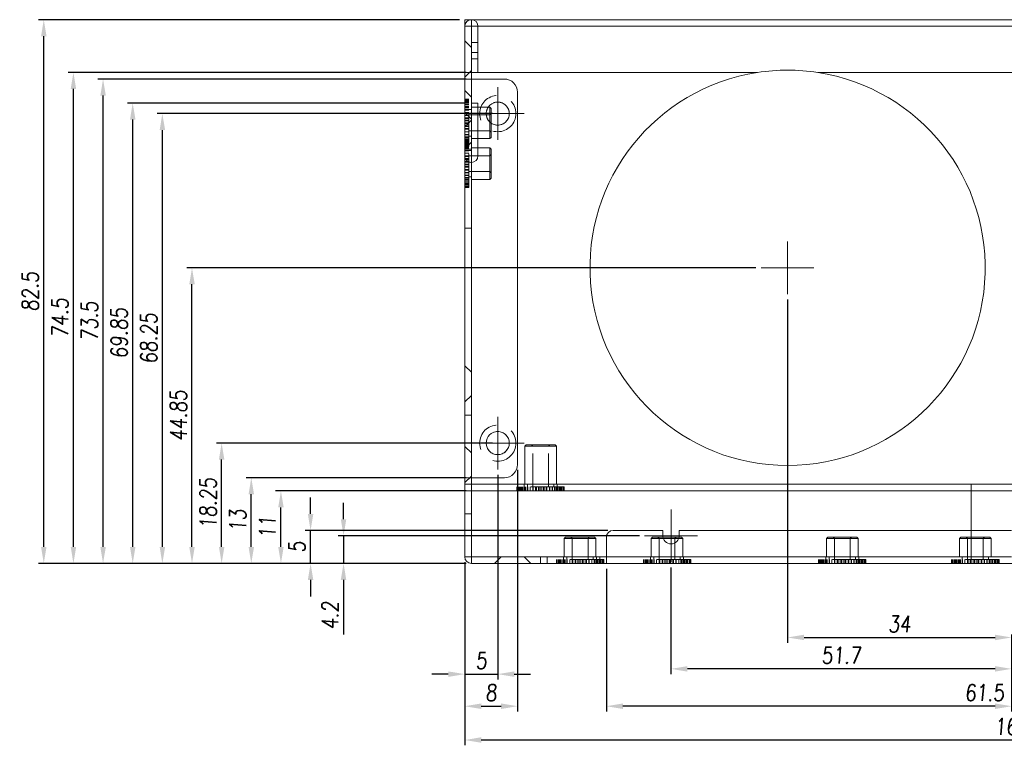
# Model space of a CAD drawing. Header units: millimetres. Extents: x 4065 to 8083, y -652 to 5416.
# Tile 93 of 256: x 4829 to 4979, y 2578 to 2688. Entities that reach past the tile are written whole.
import ezdxf

# ---------------------------------------------------------------- set-up
doc = ezdxf.new("R2010")
doc.units = ezdxf.units.MM
doc.header["$LTSCALE"] = 0.8
doc.header["$PDMODE"] = 3
doc.header["$PDSIZE"] = 0.3125
doc.linetypes.add('CENTER', pattern=[50.8, 31.75, -6.35, 6.35, -6.35])
doc.linetypes.add('HIDDEN', pattern=[9.525, 6.35, -3.175])
doc.layers.get('0').update_dxf_attribs({"linetype": 'CONTINUOUS', "lineweight": 0})
doc.layers.get('Defpoints').update_dxf_attribs({"linetype": 'CONTINUOUS', "lineweight": 0})
for name, color, linetype, lineweight in [('1', 2, 'CENTER', 0), ('2', 3, 'CONTINUOUS', 0), ('3', 5, 'HIDDEN', 0)]:
    doc.layers.add(name, color=color, linetype=linetype, lineweight=lineweight)
doc.styles.get("Standard").update_dxf_attribs({"font": 'romans.shx', "width": 0.8, "oblique": 5, "bigfont": 'whgtxt.shx'})
doc.dimstyles.get("Standard").update_dxf_attribs({"dimtxt": 2.5, "dimasz": 2.5, "dimexe": 0.8, "dimexo": 0.8, "dimgap": 0.8, "dimtad": 1, "dimdsep": 46, "dimtxsty": 'Standard', "dimcen": 0, "dimclrd": 3, "dimclre": 3, "dimclrt": 3, "dimazin": 0, "dimtp": 0.001, "dimtm": 0.001, "dimtfac": 1, "dimtmove": 0, "dimatfit": 3, "dimfxl": 0, "dimtolj": 1, "dimarcsym": 0})

# ---------------------------------------------------------------- blocks, each defined once
blk = doc.blocks.new('X')
at = {"layer": '1'}
for p, q in [((5251.84, 13719.59), (5251.84, 13727.59)), ((5247.84, 13723.59), (5255.84, 13723.59))]:
    blk.add_line(p, q, dxfattribs=at)
blk = doc.blocks.new('*D794')
at = {"layer": '2', "color": 3, "lineweight": -2}
for p, q in [((4873.58, 2613.33), (4873.58, 2615.83)), ((4918.69, 2610.83), (4872.78, 2610.83)), ((4873.58, 2605.83), (4873.58, 2610.83)), ((4897.19, 2605.83), (4872.78, 2605.83)), ((4873.58, 2603.33), (4873.58, 2600.83))]:
    blk.add_line(p, q, dxfattribs=at)
at = {"layer": '2', "color": 3}
for points in [[(4873.17, 2613.33), (4874, 2613.33), (4873.58, 2610.83)], [(4873.17, 2603.33), (4874, 2603.33), (4873.58, 2605.83)]]:
    blk.add_solid(points, dxfattribs=at)
at = {"layer": 'Defpoints', "color": 0}
for p in [(4873.58, 2610.83), (4919.49, 2610.83), (4897.99, 2605.83)]:
    blk.add_point(p, dxfattribs=at)
at = {"layer": '2', "color": 3, "insert": (4871.53, 2608.33), "char_height": 2.5, "attachment_point": 5, "rotation": 90}
blk.add_mtext('\\A1;5', dxfattribs=at)
blk = doc.blocks.new('*D795')
at = {"layer": '2', "color": 3, "lineweight": -2}
for p, q in [((4897.19, 2616.83), (4868.28, 2616.83)), ((4869.08, 2608.33), (4869.08, 2614.33)), ((4897.19, 2605.83), (4868.28, 2605.83))]:
    blk.add_line(p, q, dxfattribs=at)
at = {"layer": '2', "color": 3}
for points in [[(4868.67, 2614.33), (4869.5, 2614.33), (4869.08, 2616.83)], [(4868.67, 2608.33), (4869.5, 2608.33), (4869.08, 2605.83)]]:
    blk.add_solid(points, dxfattribs=at)
at = {"layer": 'Defpoints', "color": 0}
for p in [(4869.08, 2616.83), (4897.99, 2616.83), (4897.99, 2605.83)]:
    blk.add_point(p, dxfattribs=at)
at = {"layer": '2', "color": 3, "insert": (4867.03, 2611.33), "char_height": 2.5, "attachment_point": 5, "rotation": 90}
blk.add_mtext('\\A1;11', dxfattribs=at)
blk = doc.blocks.new('*D796')
at = {"layer": '2', "color": 3, "lineweight": -2}
for p, q in [((4897.19, 2618.83), (4863.78, 2618.83)), ((4864.58, 2608.33), (4864.58, 2616.33)), ((4897.19, 2605.83), (4863.78, 2605.83))]:
    blk.add_line(p, q, dxfattribs=at)
at = {"layer": '2', "color": 3}
for points in [[(4864.17, 2616.33), (4865, 2616.33), (4864.58, 2618.83)], [(4864.17, 2608.33), (4865, 2608.33), (4864.58, 2605.83)]]:
    blk.add_solid(points, dxfattribs=at)
at = {"layer": 'Defpoints', "color": 0}
for p in [(4864.58, 2618.83), (4897.99, 2618.83), (4897.99, 2605.83)]:
    blk.add_point(p, dxfattribs=at)
at = {"layer": '2', "color": 3, "insert": (4862.53, 2612.33), "char_height": 2.5, "attachment_point": 5, "rotation": 90}
blk.add_mtext('\\A1;13', dxfattribs=at)
blk = doc.blocks.new('*D797')
at = {"layer": '2', "color": 3, "lineweight": -2}
for p, q in [((4901.19, 2624.08), (4859.28, 2624.08)), ((4860.08, 2608.33), (4860.08, 2621.58)), ((4897.19, 2605.83), (4859.28, 2605.83))]:
    blk.add_line(p, q, dxfattribs=at)
at = {"layer": '2', "color": 3}
for points in [[(4859.67, 2621.58), (4860.5, 2621.58), (4860.08, 2624.08)], [(4859.67, 2608.33), (4860.5, 2608.33), (4860.08, 2605.83)]]:
    blk.add_solid(points, dxfattribs=at)
at = {"layer": 'Defpoints', "color": 0}
for p in [(4860.08, 2624.08), (4901.99, 2624.08), (4897.99, 2605.83)]:
    blk.add_point(p, dxfattribs=at)
at = {"layer": '2', "color": 3, "insert": (4858.03, 2614.96), "char_height": 2.5, "attachment_point": 5, "rotation": 90}
blk.add_mtext('\\A1;18.25', dxfattribs=at)
blk = doc.blocks.new('*D798')
at = {"layer": '2', "color": 3, "lineweight": -2}
for p, q in [((4941.19, 2650.68), (4854.78, 2650.68)), ((4855.58, 2608.33), (4855.58, 2648.18)), ((4897.19, 2605.83), (4854.78, 2605.83))]:
    blk.add_line(p, q, dxfattribs=at)
at = {"layer": '2', "color": 3}
for points in [[(4855.17, 2648.18), (4856, 2648.18), (4855.58, 2650.68)], [(4855.17, 2608.33), (4856, 2608.33), (4855.58, 2605.83)]]:
    blk.add_solid(points, dxfattribs=at)
at = {"layer": 'Defpoints', "color": 0}
for p in [(4855.58, 2650.68), (4941.99, 2650.68), (4897.99, 2605.83)]:
    blk.add_point(p, dxfattribs=at)
at = {"layer": '2', "color": 3, "insert": (4853.53, 2628.26), "char_height": 2.5, "attachment_point": 5, "rotation": 90}
blk.add_mtext('\\A1;44.85', dxfattribs=at)
blk = doc.blocks.new('*D799')
at = {"layer": '2', "color": 3, "lineweight": -2}
for p, q in [((4901.19, 2674.08), (4850.28, 2674.08)), ((4851.08, 2608.33), (4851.08, 2671.58)), ((4897.19, 2605.83), (4850.28, 2605.83))]:
    blk.add_line(p, q, dxfattribs=at)
at = {"layer": '2', "color": 3}
for points in [[(4850.67, 2671.58), (4851.5, 2671.58), (4851.08, 2674.08)], [(4850.67, 2608.33), (4851.5, 2608.33), (4851.08, 2605.83)]]:
    blk.add_solid(points, dxfattribs=at)
at = {"layer": 'Defpoints', "color": 0}
for p in [(4851.08, 2674.08), (4901.99, 2674.08), (4897.99, 2605.83)]:
    blk.add_point(p, dxfattribs=at)
at = {"layer": '2', "color": 3, "insert": (4849.03, 2639.96), "char_height": 2.5, "attachment_point": 5, "rotation": 90}
blk.add_mtext('\\A1;68.25', dxfattribs=at)
blk = doc.blocks.new('*D800')
at = {"layer": '2', "color": 3, "lineweight": -2}
for p, q in [((4897.19, 2675.68), (4845.78, 2675.68)), ((4846.58, 2608.33), (4846.58, 2673.18)), ((4897.19, 2605.83), (4845.78, 2605.83))]:
    blk.add_line(p, q, dxfattribs=at)
at = {"layer": '2', "color": 3}
for points in [[(4846.17, 2673.18), (4847, 2673.18), (4846.58, 2675.68)], [(4846.17, 2608.33), (4847, 2608.33), (4846.58, 2605.83)]]:
    blk.add_solid(points, dxfattribs=at)
at = {"layer": 'Defpoints', "color": 0}
for p in [(4846.58, 2675.68), (4897.99, 2675.68), (4897.99, 2605.83)]:
    blk.add_point(p, dxfattribs=at)
at = {"layer": '2', "color": 3, "insert": (4844.53, 2640.76), "char_height": 2.5, "attachment_point": 5, "rotation": 90}
blk.add_mtext('\\A1;69.85', dxfattribs=at)
blk = doc.blocks.new('*D801')
at = {"layer": '2', "color": 3, "lineweight": -2}
for p, q in [((4897.19, 2679.33), (4841.28, 2679.33)), ((4842.08, 2608.33), (4842.08, 2676.83)), ((4897.19, 2605.83), (4841.28, 2605.83))]:
    blk.add_line(p, q, dxfattribs=at)
at = {"layer": '2', "color": 3}
for points in [[(4841.67, 2676.83), (4842.5, 2676.83), (4842.08, 2679.33)], [(4841.67, 2608.33), (4842.5, 2608.33), (4842.08, 2605.83)]]:
    blk.add_solid(points, dxfattribs=at)
at = {"layer": 'Defpoints', "color": 0}
for p in [(4842.08, 2679.33), (4897.99, 2679.33), (4897.99, 2605.83)]:
    blk.add_point(p, dxfattribs=at)
at = {"layer": '2', "color": 3, "insert": (4840.03, 2642.58), "char_height": 2.5, "attachment_point": 5, "rotation": 90}
blk.add_mtext('\\A1;73.5', dxfattribs=at)
blk = doc.blocks.new('*D802')
at = {"layer": '2', "color": 3, "lineweight": -2}
for p, q in [((4897.19, 2680.33), (4836.78, 2680.33)), ((4837.58, 2608.33), (4837.58, 2677.83)), ((4897.19, 2605.83), (4836.78, 2605.83))]:
    blk.add_line(p, q, dxfattribs=at)
at = {"layer": '2', "color": 3}
for points in [[(4837.17, 2677.83), (4838, 2677.83), (4837.58, 2680.33)], [(4837.17, 2608.33), (4838, 2608.33), (4837.58, 2605.83)]]:
    blk.add_solid(points, dxfattribs=at)
at = {"layer": 'Defpoints', "color": 0}
for p in [(4837.58, 2680.33), (4897.99, 2680.33), (4897.99, 2605.83)]:
    blk.add_point(p, dxfattribs=at)
at = {"layer": '2', "color": 3, "insert": (4835.53, 2643.08), "char_height": 2.5, "attachment_point": 5, "rotation": 90}
blk.add_mtext('\\A1;74.5', dxfattribs=at)
blk = doc.blocks.new('*D803')
at = {"layer": '2', "color": 3, "lineweight": -2}
for p, q in [((4896.19, 2688.33), (4832.28, 2688.33)), ((4833.08, 2608.33), (4833.08, 2685.83)), ((4897.19, 2605.83), (4832.28, 2605.83))]:
    blk.add_line(p, q, dxfattribs=at)
at = {"layer": '2', "color": 3}
for points in [[(4832.67, 2685.83), (4833.5, 2685.83), (4833.08, 2688.33)], [(4832.67, 2608.33), (4833.5, 2608.33), (4833.08, 2605.83)]]:
    blk.add_solid(points, dxfattribs=at)
at = {"layer": 'Defpoints', "color": 0}
for p in [(4833.08, 2688.33), (4896.99, 2688.33), (4897.99, 2605.83)]:
    blk.add_point(p, dxfattribs=at)
at = {"layer": '2', "color": 3, "insert": (4831.03, 2647.08), "char_height": 2.5, "attachment_point": 5, "rotation": 90}
blk.add_mtext('\\A1;82.5', dxfattribs=at)
blk = doc.blocks.new('*D805')
at = {"layer": '2', "color": 3, "lineweight": -2}
for p, q in [((4945.99, 2645.88), (4945.99, 2593.79)), ((4979.99, 2595.03), (4979.99, 2593.79)), ((4948.49, 2594.59), (4977.49, 2594.59))]:
    blk.add_line(p, q, dxfattribs=at)
at = {"layer": '2', "color": 3}
for points in [[(4948.49, 2595.01), (4948.49, 2594.18), (4945.99, 2594.59)], [(4977.49, 2595.01), (4977.49, 2594.18), (4979.99, 2594.59)]]:
    blk.add_solid(points, dxfattribs=at)
at = {"layer": 'Defpoints', "color": 0}
for p in [(4945.99, 2646.68), (4979.99, 2595.83), (4979.99, 2594.59)]:
    blk.add_point(p, dxfattribs=at)
at = {"layer": '2', "color": 3, "insert": (4962.99, 2596.64), "char_height": 2.5, "attachment_point": 5}
blk.add_mtext('\\A1;34', dxfattribs=at)
blk = doc.blocks.new('*D807')
at = {"layer": '2', "color": 3, "lineweight": -2}
for p, q in [((4928.29, 2605.23), (4928.29, 2589.03)), ((4979.99, 2595.03), (4979.99, 2589.03)), ((4977.49, 2589.83), (4930.79, 2589.83))]:
    blk.add_line(p, q, dxfattribs=at)
at = {"layer": '2', "color": 3}
for points in [[(4930.79, 2590.24), (4930.79, 2589.41), (4928.29, 2589.83)], [(4977.49, 2590.24), (4977.49, 2589.41), (4979.99, 2589.83)]]:
    blk.add_solid(points, dxfattribs=at)
at = {"layer": 'Defpoints', "color": 0}
for p in [(4928.29, 2606.03), (4979.99, 2595.83), (4928.29, 2589.83)]:
    blk.add_point(p, dxfattribs=at)
at = {"layer": '2', "color": 3, "insert": (4954.14, 2591.88), "char_height": 2.5, "attachment_point": 5}
blk.add_mtext('\\A1;51.7', dxfattribs=at)
blk = doc.blocks.new('*D809')
at = {"layer": '2', "color": 3, "lineweight": -2}
for p, q in [((4918.49, 2605.03), (4918.49, 2583.36)), ((4979.99, 2595.03), (4979.99, 2583.36)), ((4977.49, 2584.16), (4920.99, 2584.16))]:
    blk.add_line(p, q, dxfattribs=at)
at = {"layer": '2', "color": 3}
for points in [[(4920.99, 2584.58), (4920.99, 2583.74), (4918.49, 2584.16)], [(4977.49, 2584.58), (4977.49, 2583.74), (4979.99, 2584.16)]]:
    blk.add_solid(points, dxfattribs=at)
at = {"layer": 'Defpoints', "color": 0}
for p in [(4918.49, 2605.83), (4979.99, 2595.83), (4918.49, 2584.16)]:
    blk.add_point(p, dxfattribs=at)
at = {"layer": '2', "color": 3, "insert": (4975.89, 2586.21), "char_height": 2.5, "attachment_point": 5}
blk.add_mtext('\\A1;61.5', dxfattribs=at)
blk = doc.blocks.new('*D810')
at = {"layer": '2', "color": 3, "lineweight": -2}
for p, q in [((4878.59, 2612.53), (4878.59, 2615.03)), ((4923.49, 2610.03), (4877.79, 2610.03)), ((4878.59, 2610.03), (4878.59, 2605.83)), ((4897.19, 2605.83), (4877.79, 2605.83)), ((4878.59, 2603.33), (4878.59, 2595.04))]:
    blk.add_line(p, q, dxfattribs=at)
at = {"layer": '2', "color": 3}
for points in [[(4878.17, 2612.53), (4879, 2612.53), (4878.59, 2610.03)], [(4878.17, 2603.33), (4879, 2603.33), (4878.59, 2605.83)]]:
    blk.add_solid(points, dxfattribs=at)
at = {"layer": 'Defpoints', "color": 0}
for p in [(4878.59, 2610.03), (4924.29, 2610.03), (4897.99, 2605.83)]:
    blk.add_point(p, dxfattribs=at)
at = {"layer": '2', "color": 3, "insert": (4876.54, 2597.93), "char_height": 2.5, "attachment_point": 5, "rotation": 90}
blk.add_mtext('\\A1;4.2', dxfattribs=at)
blk = doc.blocks.new('*D811')
at = {"layer": '2', "color": 3, "lineweight": -2}
for p, q in [((4896.99, 2606.03), (4896.99, 2578.23)), ((5062.99, 2606.03), (5062.99, 2578.23)), ((5060.49, 2579.03), (4899.49, 2579.03))]:
    blk.add_line(p, q, dxfattribs=at)
at = {"layer": '2', "color": 3}
for points in [[(4899.49, 2579.45), (4899.49, 2578.61), (4896.99, 2579.03)], [(5060.49, 2579.45), (5060.49, 2578.61), (5062.99, 2579.03)]]:
    blk.add_solid(points, dxfattribs=at)
at = {"layer": 'Defpoints', "color": 0}
for p in [(4896.99, 2606.83), (5062.99, 2606.83), (4896.99, 2579.03)]:
    blk.add_point(p, dxfattribs=at)
at = {"layer": '2', "color": 3, "insert": (4979.99, 2581.08), "char_height": 2.5, "attachment_point": 5}
blk.add_mtext('\\A1;166', dxfattribs=at)
blk = doc.blocks.new('*D813')
at = {"layer": '2', "color": 3, "lineweight": -2}
for p, q in [((4904.99, 2620.03), (4904.99, 2583.36)), ((4896.99, 2606.03), (4896.99, 2583.36)), ((4899.49, 2584.16), (4902.49, 2584.16))]:
    blk.add_line(p, q, dxfattribs=at)
at = {"layer": '2', "color": 3}
for points in [[(4899.49, 2584.58), (4899.49, 2583.74), (4896.99, 2584.16)], [(4902.49, 2584.58), (4902.49, 2583.74), (4904.99, 2584.16)]]:
    blk.add_solid(points, dxfattribs=at)
at = {"layer": 'Defpoints', "color": 0}
for p in [(4904.99, 2620.83), (4896.99, 2606.83), (4904.99, 2584.16)]:
    blk.add_point(p, dxfattribs=at)
at = {"layer": '2', "color": 3, "insert": (4900.99, 2586.21), "char_height": 2.5, "attachment_point": 5}
blk.add_mtext('\\A1;8', dxfattribs=at)
blk = doc.blocks.new('*D852')
at = {"layer": '2', "color": 3, "lineweight": -2}
for p, q in [((4901.99, 2619.28), (4901.99, 2588.23)), ((4896.99, 2606.03), (4896.99, 2588.23)), ((4894.49, 2589.03), (4891.99, 2589.03)), ((4896.99, 2589.03), (4901.99, 2589.03)), ((4904.49, 2589.03), (4906.99, 2589.03))]:
    blk.add_line(p, q, dxfattribs=at)
at = {"layer": '2', "color": 3}
for points in [[(4894.49, 2589.44), (4894.49, 2588.61), (4896.99, 2589.03)], [(4904.49, 2589.44), (4904.49, 2588.61), (4901.99, 2589.03)]]:
    blk.add_solid(points, dxfattribs=at)
at = {"layer": 'Defpoints', "color": 0}
for p in [(4901.99, 2620.08), (4896.99, 2606.83), (4901.99, 2589.03)]:
    blk.add_point(p, dxfattribs=at)
at = {"layer": '2', "color": 3, "insert": (4899.49, 2591.08), "char_height": 2.5, "attachment_point": 5}
blk.add_mtext('\\A1;5', dxfattribs=at)

msp = doc.modelspace()

# ---------------------------------------------------------------- linework, layer by layer
for p, q in [((4896.995, 2606.834), (4896.995, 2688.334)), ((4897.995, 2688.334), (4896.995, 2688.334)), ((4897.995, 2688.334), (5061.995, 2688.334)), ((4896.995, 2687.334), (4898.995, 2687.334)), ((4897.995, 2605.834), (4897.995, 2687.334)), ((4898.995, 2680.334), (4898.995, 2687.334)), ((4898.995, 2687.334), (5060.995, 2687.334)), ((4898.995, 2683.334), (4897.995, 2683.334)), ((4898.995, 2680.334), (4897.995, 2680.334)), ((4941.426, 2680.334), (4898.995, 2680.334)), ((5010.426, 2680.334), (4950.564, 2680.334)), ((4897.995, 2679.334), (4902.995, 2679.334)), ((4904.995, 2677.334), (4904.995, 2620.834)), ((4897.995, 2675.684), (4898.995, 2675.684)), ((4898.995, 2675.084), (4898.995, 2675.684)), ((4898.995, 2667.684), (4898.995, 2670.284)), ((4897.995, 2667.684), (4898.995, 2667.684)), ((4897.995, 2618.834), (4902.995, 2618.834)), ((4897.995, 2617.834), (5061.995, 2617.834)), ((4973.845, 2610.834), (4973.845, 2617.834)), ((4897.995, 2616.834), (4973.845, 2616.834)), ((5045.145, 2616.834), (4973.845, 2616.834)), ((4918.495, 2609.834), (4918.495, 2605.834)), ((4927.045, 2610.834), (4919.495, 2610.834)), ((4927.045, 2610.834), (4927.045, 2610.034)), ((4929.545, 2610.834), (4929.545, 2610.034)), ((4979.995, 2610.834), (4929.545, 2610.834)), ((4896.995, 2606.834), (4918.495, 2606.834)), ((4908.495, 2606.834), (4908.495, 2605.834)), ((4909.495, 2606.834), (4909.495, 2605.834)), ((4917.495, 2605.834), (4917.495, 2606.834)), ((4918.495, 2606.834), (4979.995, 2606.834)), ((4897.995, 2605.834), (5061.995, 2605.834))]:
    msp.add_line(p, q)
msp.add_circle((4901.995, 2624.084), 1.75)
for centre, radius, start, end in [((4897.995, 2687.334), 1, 0, 180), ((4945.995, 2650.684), 30, 98.7734, 81.2266), ((4945.995, 2650.684), 30, 81.23939, 98.76061), ((4902.995, 2677.334), 2, 0, 90), ((4901.995, 2674.084), 1.75, 234.69482, 144.16481), ((4897.995, 2667.684), 1, 270, 0), ((4902.995, 2620.834), 2, 270, 0), ((4919.495, 2609.834), 1, 90, 180), ((4928.295, 2610.034), 1.25, 180, 0), ((4897.995, 2606.834), 1, 180, 270)]:
    msp.add_arc(centre, radius, start, end)
at = {"layer": '3'}
for p, q in [((4897.995, 2687.334), (4897.995, 2688.334)), ((4897.995, 2687.334), (5061.995, 2687.334)), ((4897.995, 2684.134), (4896.995, 2685.134)), ((4897.995, 2684.884), (4898.995, 2684.884)), ((4898.995, 2682.384), (4897.995, 2682.384)), ((4897.995, 2680.634), (4896.995, 2679.634)), ((4896.995, 2680.334), (4897.995, 2680.334)), ((4898.995, 2680.334), (4897.995, 2680.334)), ((4896.995, 2679.334), (4897.995, 2679.334)), ((4897.995, 2676.584), (4896.995, 2677.584)), ((4896.995, 2669.093), (4896.995, 2676.284)), ((4896.995, 2676.284), (4897.595, 2676.284)), ((4896.995, 2676.249), (4897.595, 2676.249)), ((4896.995, 2676.145), (4897.595, 2676.145)), ((4896.995, 2675.973), (4897.595, 2675.973)), ((4897.595, 2675.833), (4896.995, 2675.833)), ((4897.595, 2675.772), (4896.995, 2675.772)), ((4896.995, 2675.737), (4897.595, 2675.737)), ((4897.595, 2675.65), (4896.995, 2675.65)), ((4897.595, 2675.471), (4896.995, 2675.471)), ((4896.995, 2675.442), (4897.595, 2675.442)), ((4897.595, 2669.093), (4897.595, 2676.284)), ((4897.595, 2675.238), (4896.995, 2675.238)), ((4896.995, 2675.093), (4897.595, 2675.093)), ((4897.595, 2674.955), (4896.995, 2674.955)), ((4896.995, 2674.698), (4897.595, 2674.698)), ((4897.595, 2674.628), (4896.995, 2674.628)), ((4897.595, 2674.263), (4896.995, 2674.263)), ((4897.995, 2673.234), (4896.995, 2674.234)), ((4897.995, 2674.684), (4897.595, 2674.684)), ((4897.995, 2675.084), (4897.995, 2670.284)), ((4900.795, 2675.084), (4897.995, 2675.084)), ((4897.995, 2675.084), (4900.795, 2675.084)), ((4898.995, 2670.284), (4898.995, 2675.084)), ((4900.795, 2670.284), (4900.795, 2675.084)), ((4900.995, 2674.884), (4900.795, 2675.084)), ((4900.795, 2673.884), (4900.995, 2674.084)), ((4900.995, 2670.484), (4900.995, 2674.884)), ((4897.595, 2673.867), (4896.995, 2673.867)), ((4896.995, 2673.797), (4897.595, 2673.797)), ((4897.595, 2673.448), (4896.995, 2673.448)), ((4896.995, 2673.31), (4897.595, 2673.31)), ((4897.995, 2673.084), (4896.995, 2672.084)), ((4897.595, 2673.014), (4896.995, 2673.014)), ((4896.995, 2672.81), (4897.595, 2672.81)), ((4897.595, 2672.574), (4896.995, 2672.574)), ((4897.595, 2673.884), (4900.795, 2673.884)), ((4896.995, 2672.308), (4897.595, 2672.308)), ((4897.595, 2672.136), (4896.995, 2672.136)), ((4896.995, 2671.814), (4897.595, 2671.814)), ((4897.595, 2671.709), (4896.995, 2671.709)), ((4896.995, 2671.336), (4897.595, 2671.336)), ((4897.595, 2671.301), (4896.995, 2671.301)), ((4897.595, 2671.484), (4900.795, 2671.484)), ((4900.795, 2671.484), (4900.995, 2671.284)), ((4897.595, 2670.919), (4896.995, 2670.919)), ((4896.995, 2670.884), (4897.595, 2670.884)), ((4897.595, 2670.572), (4896.995, 2670.572)), ((4896.995, 2670.468), (4897.595, 2670.468)), ((4897.595, 2670.267), (4896.995, 2670.267)), ((4896.995, 2670.095), (4897.595, 2670.095)), ((4896.995, 2662.893), (4896.995, 2670.084)), ((4896.995, 2670.084), (4897.595, 2670.084)), ((4896.995, 2670.049), (4897.595, 2670.049)), ((4897.595, 2670.008), (4896.995, 2670.008)), ((4896.995, 2669.945), (4897.595, 2669.945)), ((4897.595, 2669.801), (4896.995, 2669.801)), ((4896.995, 2669.773), (4897.595, 2669.773)), ((4896.995, 2669.772), (4897.595, 2669.772)), ((4897.995, 2669.734), (4896.995, 2668.734)), ((4897.595, 2669.65), (4896.995, 2669.65)), ((4897.595, 2669.633), (4896.995, 2669.633)), ((4897.595, 2669.572), (4896.995, 2669.572)), ((4897.595, 2669.559), (4896.995, 2669.559)), ((4896.995, 2669.537), (4897.595, 2669.537)), ((4897.595, 2669.528), (4896.995, 2669.528)), ((4896.995, 2669.506), (4897.595, 2669.506)), ((4897.595, 2669.45), (4896.995, 2669.45)), ((4897.995, 2670.684), (4897.595, 2670.684)), ((4897.595, 2662.893), (4897.595, 2670.084)), ((4900.795, 2670.284), (4897.995, 2670.284)), ((4897.995, 2670.284), (4900.795, 2670.284)), ((4900.995, 2670.484), (4900.795, 2670.284)), ((4896.995, 2669.302), (4897.595, 2669.302)), ((4897.595, 2669.271), (4896.995, 2669.271)), ((4896.995, 2669.242), (4897.595, 2669.242)), ((4896.995, 2669.163), (4897.595, 2669.163)), ((4896.995, 2669.093), (4897.595, 2669.093)), ((4897.595, 2669.038), (4896.995, 2669.038)), ((4896.995, 2668.893), (4897.595, 2668.893)), ((4897.595, 2668.755), (4896.995, 2668.755)), ((4896.995, 2668.684), (4897.995, 2668.684)), ((4896.995, 2668.498), (4897.595, 2668.498)), ((4897.595, 2668.428), (4896.995, 2668.428)), ((4897.595, 2668.063), (4896.995, 2668.063)), ((4897.995, 2668.484), (4897.595, 2668.484)), ((4897.995, 2668.884), (4897.995, 2664.084)), ((4898.995, 2668.884), (4897.995, 2668.884)), ((4897.995, 2668.884), (4898.995, 2668.884)), ((4900.795, 2668.884), (4898.995, 2668.884)), ((4898.995, 2668.884), (4900.795, 2668.884)), ((4900.795, 2664.084), (4900.795, 2668.884)), ((4900.995, 2668.684), (4900.795, 2668.884)), ((4900.995, 2664.284), (4900.995, 2668.684)), ((4896.995, 2667.684), (4897.995, 2667.684)), ((4897.595, 2667.667), (4896.995, 2667.667)), ((4896.995, 2667.597), (4897.595, 2667.597)), ((4897.595, 2667.248), (4896.995, 2667.248)), ((4896.995, 2667.11), (4897.595, 2667.11)), ((4897.595, 2666.814), (4896.995, 2666.814)), ((4896.995, 2666.61), (4897.595, 2666.61)), ((4897.595, 2667.684), (4900.795, 2667.684)), ((4900.795, 2667.684), (4900.995, 2667.884)), ((4897.595, 2666.374), (4896.995, 2666.374)), ((4896.995, 2666.108), (4897.595, 2666.108)), ((4897.595, 2665.936), (4896.995, 2665.936)), ((4896.995, 2665.614), (4897.595, 2665.614)), ((4897.595, 2665.509), (4896.995, 2665.509)), ((4896.995, 2665.136), (4897.595, 2665.136)), ((4897.595, 2665.101), (4896.995, 2665.101)), ((4897.595, 2665.284), (4900.795, 2665.284)), ((4900.795, 2665.284), (4900.995, 2665.084)), ((4897.595, 2664.719), (4896.995, 2664.719)), ((4896.995, 2664.684), (4897.595, 2664.684)), ((4897.595, 2664.372), (4896.995, 2664.372)), ((4896.995, 2664.268), (4897.595, 2664.268)), ((4897.595, 2664.067), (4896.995, 2664.067)), ((4896.995, 2663.895), (4897.595, 2663.895)), ((4897.595, 2663.808), (4896.995, 2663.808)), ((4897.595, 2663.601), (4896.995, 2663.601)), ((4896.995, 2663.572), (4897.595, 2663.572)), ((4897.995, 2664.484), (4897.595, 2664.484)), ((4900.795, 2664.084), (4897.995, 2664.084)), ((4897.995, 2664.084), (4900.795, 2664.084)), ((4900.995, 2664.284), (4900.795, 2664.084)), ((4897.595, 2663.45), (4896.995, 2663.45)), ((4897.595, 2663.359), (4896.995, 2663.359)), ((4897.595, 2663.328), (4896.995, 2663.328)), ((4896.995, 2663.306), (4897.595, 2663.306)), ((4896.995, 2663.102), (4897.595, 2663.102)), ((4896.995, 2662.963), (4897.595, 2662.963)), ((4896.995, 2662.893), (4897.595, 2662.893)), ((4896.995, 2656.684), (4897.995, 2656.684)), ((4897.995, 2634.834), (4896.995, 2635.834)), ((4897.995, 2631.334), (4896.995, 2630.334)), ((4896.995, 2613.334), (4896.995, 2628.334)), ((4896.995, 2628.334), (4897.995, 2628.334)), ((4897.995, 2613.334), (4897.995, 2628.334)), ((4897.995, 2622.584), (4896.995, 2623.584)), ((4906.295, 2623.834), (4906.095, 2623.634)), ((4906.095, 2617.834), (4906.095, 2623.634)), ((4906.095, 2623.634), (4906.095, 2617.834)), ((4910.895, 2623.634), (4906.095, 2623.634)), ((4910.695, 2623.834), (4906.295, 2623.834)), ((4907.295, 2623.634), (4907.095, 2623.834)), ((4907.295, 2617.434), (4907.295, 2623.634)), ((4909.695, 2623.634), (4909.895, 2623.834)), ((4909.695, 2617.434), (4909.695, 2623.634)), ((4910.695, 2623.834), (4910.895, 2623.634)), ((4910.895, 2617.834), (4910.895, 2623.634)), ((4910.895, 2623.634), (4910.895, 2617.834)), ((4897.995, 2619.084), (4896.995, 2618.084)), ((4897.995, 2618.834), (4896.995, 2618.834)), ((4896.995, 2617.834), (4897.995, 2617.834)), ((4904.895, 2616.834), (4904.895, 2617.434)), ((4912.086, 2617.434), (4904.895, 2617.434)), ((4904.93, 2616.834), (4904.93, 2617.434)), ((4905.034, 2616.834), (4905.034, 2617.434)), ((4905.206, 2616.834), (4905.206, 2617.434)), ((4905.346, 2617.434), (4905.346, 2616.834)), ((4905.407, 2617.434), (4905.407, 2616.834)), ((4905.442, 2616.834), (4905.442, 2617.434)), ((4905.529, 2617.434), (4905.529, 2616.834)), ((4905.708, 2617.434), (4905.708, 2616.834)), ((4905.737, 2616.834), (4905.737, 2617.434)), ((4905.941, 2617.434), (4905.941, 2616.834)), ((4905.995, 2616.834), (4905.995, 2617.834)), ((4905.995, 2617.834), (4910.995, 2617.834)), ((4906.086, 2616.834), (4906.086, 2617.434)), ((4906.095, 2617.834), (4910.895, 2617.834)), ((4906.224, 2617.434), (4906.224, 2616.834)), ((4906.482, 2616.834), (4906.482, 2617.434)), ((4906.495, 2617.434), (4906.495, 2617.834)), ((4906.552, 2617.434), (4906.552, 2616.834)), ((4906.917, 2616.834), (4906.917, 2617.434)), ((4907.312, 2617.434), (4907.312, 2616.834)), ((4907.382, 2616.834), (4907.382, 2617.434)), ((4907.731, 2617.434), (4907.731, 2616.834)), ((4907.87, 2616.834), (4907.87, 2617.434)), ((4908.165, 2617.434), (4908.165, 2616.834)), ((4908.369, 2616.834), (4908.369, 2617.434)), ((4908.605, 2617.434), (4908.605, 2616.834)), ((4908.871, 2616.834), (4908.871, 2617.434)), ((4909.043, 2617.434), (4909.043, 2616.834)), ((4909.366, 2616.834), (4909.366, 2617.434)), ((4909.47, 2617.434), (4909.47, 2616.834)), ((4909.843, 2616.834), (4909.843, 2617.434)), ((4909.878, 2617.434), (4909.878, 2616.834)), ((4910.26, 2617.434), (4910.26, 2616.834)), ((4910.295, 2616.834), (4910.295, 2617.434)), ((4910.495, 2617.434), (4910.495, 2617.834)), ((4910.607, 2617.434), (4910.607, 2616.834)), ((4910.711, 2616.834), (4910.711, 2617.434)), ((4910.913, 2617.434), (4910.913, 2616.834)), ((4910.995, 2616.834), (4910.995, 2617.834)), ((4911.084, 2616.834), (4911.084, 2617.434)), ((4911.171, 2617.434), (4911.171, 2616.834)), ((4911.378, 2617.434), (4911.378, 2616.834)), ((4911.407, 2616.834), (4911.407, 2617.434)), ((4911.529, 2617.434), (4911.529, 2616.834)), ((4911.62, 2617.434), (4911.62, 2616.834)), ((4911.651, 2617.434), (4911.651, 2616.834)), ((4911.673, 2616.834), (4911.673, 2617.434)), ((4911.878, 2616.834), (4911.878, 2617.434)), ((4912.016, 2616.834), (4912.016, 2617.434)), ((4912.086, 2616.834), (4912.086, 2617.434)), ((4896.995, 2616.834), (4897.995, 2616.834)), ((4897.995, 2616.834), (4973.845, 2616.834)), ((4912.086, 2616.834), (4904.895, 2616.834)), ((4896.995, 2613.334), (4897.995, 2613.334)), ((4912.295, 2609.834), (4912.095, 2609.634)), ((4916.695, 2609.834), (4912.295, 2609.834)), ((4913.295, 2609.634), (4913.095, 2609.834)), ((4915.695, 2609.634), (4915.895, 2609.834)), ((4916.695, 2609.834), (4916.895, 2609.634)), ((4925.495, 2609.834), (4925.295, 2609.634)), ((4927.09, 2609.834), (4925.495, 2609.834)), ((4926.495, 2609.634), (4926.295, 2609.834)), ((4929.499, 2609.834), (4927.09, 2609.834)), ((4928.895, 2609.634), (4929.095, 2609.834)), ((4929.895, 2609.834), (4929.499, 2609.834)), ((4929.895, 2609.834), (4930.095, 2609.634)), ((4952.095, 2609.834), (4951.895, 2609.634)), ((4956.495, 2609.834), (4952.095, 2609.834)), ((4953.095, 2609.634), (4952.895, 2609.834)), ((4955.495, 2609.634), (4955.695, 2609.834)), ((4956.495, 2609.834), (4956.695, 2609.634)), ((4972.295, 2609.834), (4972.095, 2609.634)), ((4976.695, 2609.834), (4972.295, 2609.834)), ((4973.295, 2609.634), (4973.095, 2609.834)), ((4973.845, 2605.834), (4973.845, 2610.834)), ((4975.695, 2609.634), (4975.895, 2609.834)), ((4976.695, 2609.834), (4976.895, 2609.634)), ((4912.095, 2606.834), (4912.095, 2609.634)), ((4912.095, 2609.634), (4912.095, 2606.834)), ((4916.895, 2609.634), (4912.095, 2609.634)), ((4913.295, 2606.434), (4913.295, 2609.634)), ((4915.695, 2606.434), (4915.695, 2609.634)), ((4916.895, 2606.834), (4916.895, 2609.634)), ((4916.895, 2609.634), (4916.895, 2606.834)), ((4925.295, 2606.834), (4925.295, 2609.634)), ((4925.295, 2609.634), (4925.295, 2606.834)), ((4927.136, 2609.634), (4925.295, 2609.634)), ((4926.495, 2606.434), (4926.495, 2609.634)), ((4929.453, 2609.634), (4927.136, 2609.634)), ((4928.895, 2606.434), (4928.895, 2609.634)), ((4929.453, 2609.634), (4930.095, 2609.634)), ((4930.095, 2606.834), (4930.095, 2609.634)), ((4930.095, 2609.634), (4930.095, 2606.834)), ((4956.695, 2609.634), (4951.895, 2609.634)), ((4951.895, 2606.834), (4951.895, 2609.634)), ((4951.895, 2609.634), (4951.895, 2606.834)), ((4953.095, 2606.434), (4953.095, 2609.634)), ((4955.495, 2606.434), (4955.495, 2609.634)), ((4956.695, 2606.834), (4956.695, 2609.634)), ((4956.695, 2609.634), (4956.695, 2606.834)), ((4976.895, 2609.634), (4972.095, 2609.634)), ((4972.095, 2606.834), (4972.095, 2609.634)), ((4972.095, 2609.634), (4972.095, 2606.834)), ((4973.295, 2606.434), (4973.295, 2609.634)), ((4975.695, 2606.434), (4975.695, 2609.634)), ((4976.895, 2606.834), (4976.895, 2609.634)), ((4976.895, 2609.634), (4976.895, 2606.834)), ((4901.495, 2605.834), (4902.495, 2606.834)), ((4906.995, 2605.834), (4905.995, 2606.834)), ((4911.995, 2605.834), (4911.995, 2606.834)), ((4911.995, 2606.834), (4916.995, 2606.834)), ((4912.095, 2606.834), (4916.895, 2606.834)), ((4912.495, 2606.434), (4912.495, 2606.834)), ((4916.495, 2606.434), (4916.495, 2606.834)), ((4916.995, 2605.834), (4916.995, 2606.834)), ((4925.195, 2605.834), (4925.195, 2606.834)), ((4930.195, 2606.834), (4925.195, 2606.834)), ((4925.295, 2606.834), (4930.095, 2606.834)), ((4925.695, 2606.434), (4925.695, 2606.834)), ((4929.695, 2606.434), (4929.695, 2606.834)), ((4930.195, 2605.834), (4930.195, 2606.834)), ((4951.795, 2606.834), (4956.795, 2606.834)), ((4951.795, 2605.834), (4951.795, 2606.834)), ((4951.895, 2606.834), (4956.695, 2606.834)), ((4952.295, 2606.434), (4952.295, 2606.834)), ((4956.295, 2606.434), (4956.295, 2606.834)), ((4956.795, 2605.834), (4956.795, 2606.834)), ((4972.095, 2606.834), (4976.895, 2606.834)), ((4972.495, 2606.434), (4972.495, 2606.834)), ((4976.495, 2606.434), (4976.495, 2606.834)), ((4910.895, 2605.834), (4910.895, 2606.434)), ((4918.086, 2606.434), (4910.895, 2606.434)), ((4918.086, 2605.834), (4910.895, 2605.834)), ((4910.93, 2605.834), (4910.93, 2606.434)), ((4911.034, 2605.834), (4911.034, 2606.434)), ((4911.206, 2605.834), (4911.206, 2606.434)), ((4911.346, 2606.434), (4911.346, 2605.834)), ((4911.407, 2606.434), (4911.407, 2605.834)), ((4911.442, 2605.834), (4911.442, 2606.434)), ((4911.529, 2606.434), (4911.529, 2605.834)), ((4911.708, 2606.434), (4911.708, 2605.834)), ((4911.737, 2605.834), (4911.737, 2606.434)), ((4911.941, 2606.434), (4911.941, 2605.834)), ((4911.995, 2605.834), (4916.995, 2605.834)), ((4912.086, 2605.834), (4912.086, 2606.434)), ((4912.224, 2606.434), (4912.224, 2605.834)), ((4912.482, 2605.834), (4912.482, 2606.434)), ((4912.552, 2606.434), (4912.552, 2605.834)), ((4912.917, 2605.834), (4912.917, 2606.434)), ((4913.312, 2606.434), (4913.312, 2605.834)), ((4913.382, 2605.834), (4913.382, 2606.434)), ((4913.731, 2606.434), (4913.731, 2605.834)), ((4913.87, 2605.834), (4913.87, 2606.434)), ((4914.165, 2606.434), (4914.165, 2605.834)), ((4914.369, 2605.834), (4914.369, 2606.434)), ((4914.605, 2606.434), (4914.605, 2605.834)), ((4914.871, 2605.834), (4914.871, 2606.434)), ((4915.043, 2606.434), (4915.043, 2605.834)), ((4915.366, 2605.834), (4915.366, 2606.434)), ((4915.47, 2606.434), (4915.47, 2605.834)), ((4915.843, 2605.834), (4915.843, 2606.434)), ((4915.878, 2606.434), (4915.878, 2605.834)), ((4916.26, 2606.434), (4916.26, 2605.834)), ((4916.295, 2605.834), (4916.295, 2606.434)), ((4916.607, 2606.434), (4916.607, 2605.834)), ((4916.711, 2605.834), (4916.711, 2606.434)), ((4916.913, 2606.434), (4916.913, 2605.834)), ((4917.084, 2605.834), (4917.084, 2606.434)), ((4917.171, 2606.434), (4917.171, 2605.834)), ((4917.378, 2606.434), (4917.378, 2605.834)), ((4917.407, 2605.834), (4917.407, 2606.434)), ((4917.529, 2606.434), (4917.529, 2605.834)), ((4917.62, 2606.434), (4917.62, 2605.834)), ((4917.651, 2606.434), (4917.651, 2605.834)), ((4917.673, 2605.834), (4917.673, 2606.434)), ((4917.878, 2605.834), (4917.878, 2606.434)), ((4918.016, 2605.834), (4918.016, 2606.434)), ((4918.086, 2605.834), (4918.086, 2606.434)), ((4924.095, 2605.834), (4924.095, 2606.434)), ((4931.286, 2606.434), (4924.095, 2606.434)), ((4931.286, 2605.834), (4924.095, 2605.834)), ((4924.13, 2605.834), (4924.13, 2606.434)), ((4924.234, 2605.834), (4924.234, 2606.434)), ((4924.406, 2605.834), (4924.406, 2606.434)), ((4924.546, 2606.434), (4924.546, 2605.834)), ((4924.607, 2606.434), (4924.607, 2605.834)), ((4924.642, 2605.834), (4924.642, 2606.434)), ((4924.729, 2606.434), (4924.729, 2605.834)), ((4924.908, 2606.434), (4924.908, 2605.834)), ((4924.937, 2605.834), (4924.937, 2606.434)), ((4925.141, 2606.434), (4925.141, 2605.834)), ((4930.195, 2605.834), (4925.195, 2605.834)), ((4925.286, 2605.834), (4925.286, 2606.434)), ((4925.424, 2606.434), (4925.424, 2605.834)), ((4925.682, 2605.834), (4925.682, 2606.434)), ((4925.752, 2606.434), (4925.752, 2605.834)), ((4926.117, 2605.834), (4926.117, 2606.434)), ((4926.512, 2606.434), (4926.512, 2605.834)), ((4926.582, 2605.834), (4926.582, 2606.434)), ((4926.931, 2606.434), (4926.931, 2605.834)), ((4927.07, 2605.834), (4927.07, 2606.434)), ((4927.365, 2606.434), (4927.365, 2605.834)), ((4927.569, 2605.834), (4927.569, 2606.434)), ((4927.805, 2606.434), (4927.805, 2605.834)), ((4928.071, 2605.834), (4928.071, 2606.434)), ((4928.243, 2606.434), (4928.243, 2605.834)), ((4928.566, 2605.834), (4928.566, 2606.434)), ((4928.67, 2606.434), (4928.67, 2605.834)), ((4929.043, 2605.834), (4929.043, 2606.434)), ((4929.078, 2606.434), (4929.078, 2605.834)), ((4929.46, 2606.434), (4929.46, 2605.834)), ((4929.495, 2605.834), (4929.495, 2606.434)), ((4929.807, 2606.434), (4929.807, 2605.834)), ((4929.911, 2605.834), (4929.911, 2606.434)), ((4930.113, 2606.434), (4930.113, 2605.834)), ((4930.284, 2605.834), (4930.284, 2606.434)), ((4930.371, 2606.434), (4930.371, 2605.834)), ((4930.578, 2606.434), (4930.578, 2605.834)), ((4930.607, 2605.834), (4930.607, 2606.434)), ((4930.729, 2606.434), (4930.729, 2605.834)), ((4930.82, 2606.434), (4930.82, 2605.834)), ((4930.851, 2606.434), (4930.851, 2605.834)), ((4930.873, 2605.834), (4930.873, 2606.434)), ((4931.078, 2605.834), (4931.078, 2606.434)), ((4931.216, 2605.834), (4931.216, 2606.434)), ((4931.286, 2605.834), (4931.286, 2606.434)), ((4957.886, 2606.434), (4950.695, 2606.434)), ((4950.695, 2605.834), (4950.695, 2606.434)), ((4957.886, 2605.834), (4950.695, 2605.834)), ((4950.73, 2605.834), (4950.73, 2606.434)), ((4950.834, 2605.834), (4950.834, 2606.434)), ((4951.006, 2605.834), (4951.006, 2606.434)), ((4951.146, 2606.434), (4951.146, 2605.834)), ((4951.207, 2606.434), (4951.207, 2605.834)), ((4951.242, 2605.834), (4951.242, 2606.434)), ((4951.329, 2606.434), (4951.329, 2605.834)), ((4951.508, 2606.434), (4951.508, 2605.834)), ((4951.537, 2605.834), (4951.537, 2606.434)), ((4951.741, 2606.434), (4951.741, 2605.834)), ((4951.795, 2605.834), (4956.795, 2605.834)), ((4951.886, 2605.834), (4951.886, 2606.434)), ((4952.024, 2606.434), (4952.024, 2605.834)), ((4952.282, 2605.834), (4952.282, 2606.434)), ((4952.352, 2606.434), (4952.352, 2605.834)), ((4952.717, 2605.834), (4952.717, 2606.434)), ((4953.112, 2606.434), (4953.112, 2605.834)), ((4953.182, 2605.834), (4953.182, 2606.434)), ((4953.531, 2606.434), (4953.531, 2605.834)), ((4953.67, 2605.834), (4953.67, 2606.434)), ((4953.965, 2606.434), (4953.965, 2605.834)), ((4954.169, 2605.834), (4954.169, 2606.434)), ((4954.405, 2606.434), (4954.405, 2605.834)), ((4954.671, 2605.834), (4954.671, 2606.434)), ((4954.843, 2606.434), (4954.843, 2605.834)), ((4955.166, 2605.834), (4955.166, 2606.434)), ((4955.27, 2606.434), (4955.27, 2605.834)), ((4955.643, 2605.834), (4955.643, 2606.434)), ((4955.678, 2606.434), (4955.678, 2605.834)), ((4956.06, 2606.434), (4956.06, 2605.834)), ((4956.095, 2605.834), (4956.095, 2606.434)), ((4956.407, 2606.434), (4956.407, 2605.834)), ((4956.511, 2605.834), (4956.511, 2606.434)), ((4956.713, 2606.434), (4956.713, 2605.834)), ((4956.884, 2605.834), (4956.884, 2606.434)), ((4956.971, 2606.434), (4956.971, 2605.834)), ((4957.178, 2606.434), (4957.178, 2605.834)), ((4957.207, 2605.834), (4957.207, 2606.434)), ((4957.329, 2606.434), (4957.329, 2605.834)), ((4957.42, 2606.434), (4957.42, 2605.834)), ((4957.451, 2606.434), (4957.451, 2605.834)), ((4957.473, 2605.834), (4957.473, 2606.434)), ((4957.678, 2605.834), (4957.678, 2606.434)), ((4957.816, 2605.834), (4957.816, 2606.434)), ((4957.886, 2605.834), (4957.886, 2606.434)), ((4978.086, 2606.434), (4970.895, 2606.434)), ((4970.895, 2605.834), (4970.895, 2606.434)), ((4978.086, 2605.834), (4970.895, 2605.834)), ((4970.93, 2605.834), (4970.93, 2606.434)), ((4971.034, 2605.834), (4971.034, 2606.434)), ((4971.206, 2605.834), (4971.206, 2606.434)), ((4971.346, 2606.434), (4971.346, 2605.834)), ((4971.407, 2606.434), (4971.407, 2605.834)), ((4971.442, 2605.834), (4971.442, 2606.434)), ((4971.529, 2606.434), (4971.529, 2605.834)), ((4971.708, 2606.434), (4971.708, 2605.834)), ((4971.737, 2605.834), (4971.737, 2606.434)), ((4971.941, 2606.434), (4971.941, 2605.834)), ((4972.086, 2605.834), (4972.086, 2606.434)), ((4972.224, 2606.434), (4972.224, 2605.834)), ((4972.482, 2605.834), (4972.482, 2606.434)), ((4972.552, 2606.434), (4972.552, 2605.834)), ((4972.917, 2605.834), (4972.917, 2606.434)), ((4973.312, 2606.434), (4973.312, 2605.834)), ((4973.382, 2605.834), (4973.382, 2606.434)), ((4973.731, 2606.434), (4973.731, 2605.834)), ((4973.87, 2605.834), (4973.87, 2606.434)), ((4974.165, 2606.434), (4974.165, 2605.834)), ((4974.369, 2605.834), (4974.369, 2606.434)), ((4974.605, 2606.434), (4974.605, 2605.834)), ((4974.871, 2605.834), (4974.871, 2606.434)), ((4975.043, 2606.434), (4975.043, 2605.834)), ((4975.366, 2605.834), (4975.366, 2606.434)), ((4975.47, 2606.434), (4975.47, 2605.834)), ((4975.843, 2605.834), (4975.843, 2606.434)), ((4975.878, 2606.434), (4975.878, 2605.834)), ((4976.26, 2606.434), (4976.26, 2605.834)), ((4976.295, 2605.834), (4976.295, 2606.434)), ((4976.607, 2606.434), (4976.607, 2605.834)), ((4976.711, 2605.834), (4976.711, 2606.434)), ((4976.913, 2606.434), (4976.913, 2605.834)), ((4977.084, 2605.834), (4977.084, 2606.434)), ((4977.171, 2606.434), (4977.171, 2605.834)), ((4977.378, 2606.434), (4977.378, 2605.834)), ((4977.407, 2605.834), (4977.407, 2606.434)), ((4977.529, 2606.434), (4977.529, 2605.834)), ((4977.62, 2606.434), (4977.62, 2605.834)), ((4977.651, 2606.434), (4977.651, 2605.834)), ((4977.673, 2605.834), (4977.673, 2606.434)), ((4977.878, 2605.834), (4977.878, 2606.434)), ((4978.016, 2605.834), (4978.016, 2606.434)), ((4978.086, 2605.834), (4978.086, 2606.434))]:
    msp.add_line(p, q, dxfattribs=at)
for centre, radius in [((4901.995, 2674.084), 2.75), ((4901.995, 2674.084), 1.75), ((4901.995, 2624.084), 2.75), ((4901.995, 2624.084), 1.75)]:
    msp.add_circle(centre, radius, dxfattribs=at)
for centre, radius, start, end in [((4945.995, 2650.684), 30, 98.76061, 98.7734), ((4945.995, 2650.684), 30, 81.2266, 81.23939), ((4901.995, 2674.084), 1.75, 144.16481, 234.69482), ((4897.995, 2667.684), 1, 180, 270)]:
    msp.add_arc(centre, radius, start, end, dxfattribs=at)

# ---------------------------------------------------------------- block references
for p in [(-349.844, -11049.508), (-305.844, -11072.908), (-349.844, -11099.508), (-323.544, -11113.558)]:
    msp.add_blockref('X', p)

# ---------------------------------------------------------------- dimensions: what is measured, and where the dimension line sits
at = {"layer": '2'}
for base, p2, picture, middle in [((4833.082, 2688.334), (4896.995, 2688.334), '*D803', (4831.032, 2647.084)), ((4837.582, 2680.334), (4897.995, 2680.334), '*D802', (4835.532, 2643.084)), ((4842.082, 2679.334), (4897.995, 2679.334), '*D801', (4840.032, 2642.584)), ((4846.582, 2675.684), (4897.995, 2675.684), '*D800', (4844.532, 2640.759)), ((4851.082, 2674.084), (4901.995, 2674.084), '*D799', (4849.032, 2639.959)), ((4855.582, 2650.684), (4941.995, 2650.684), '*D798', (4853.532, 2628.259)), ((4860.082, 2624.084), (4901.995, 2624.084), '*D797', (4858.032, 2614.959)), ((4864.582, 2618.834), (4897.995, 2618.834), '*D796', (4862.532, 2612.334)), ((4869.082, 2616.834), (4897.995, 2616.834), '*D795', (4867.032, 2611.334)), ((4873.582, 2610.834), (4919.495, 2610.834), '*D794', (4871.532, 2608.334))]:
    dim = msp.add_linear_dim(base=base, p1=(4897.995, 2605.834), p2=p2, angle=90, dimstyle='Standard', override={"dimazin": 2}, dxfattribs=at)
    dim.commit()
    dim.dimension.update_dxf_attribs({"geometry": picture, "text_midpoint": middle})
for base, p1, p2, picture, middle in [((4979.995, 2594.593), (4945.995, 2646.684), (4979.995, 2595.834), '*D805', (4962.995, 2596.643)), ((4904.995, 2584.159), (4896.995, 2606.834), (4904.995, 2620.834), '*D813', (4900.995, 2586.209)), ((4901.995, 2589.027), (4896.995, 2606.834), (4901.995, 2620.084), '*D852', (4899.495, 2591.077)), ((4896.995, 2579.029), (5062.995, 2606.834), (4896.995, 2606.834), '*D811', (4979.995, 2581.079))]:
    dim = msp.add_linear_dim(base=base, p1=p1, p2=p2, dimstyle='Standard', override={"dimazin": 2}, dxfattribs=at)
    dim.commit()
    dim.dimension.update_dxf_attribs({"geometry": picture, "text_midpoint": middle})
dim = msp.add_linear_dim(base=(4878.586, 2610.034), p1=(4897.995, 2605.834), p2=(4924.295, 2610.034), angle=90, dimstyle='Standard', override={"dimazin": 2}, dxfattribs=at)
dim.commit()
dim.dimension.update_dxf_attribs({"geometry": '*D810', "text_midpoint": (4878.586, 2597.935), "dimtype": 160})
for base, p2, picture, middle in [((4918.495, 2584.159), (4918.495, 2605.834), '*D809', (4975.895, 2584.159)), ((4928.295, 2589.827), (4928.295, 2606.034), '*D807', (4954.145, 2589.827))]:
    dim = msp.add_linear_dim(base=base, p1=(4979.995, 2595.834), p2=p2, dimstyle='Standard', override={"dimazin": 2}, dxfattribs=at)
    dim.commit()
    dim.dimension.update_dxf_attribs({"geometry": picture, "text_midpoint": middle, "dimtype": 160})

doc.saveas('drawing.dxf')
